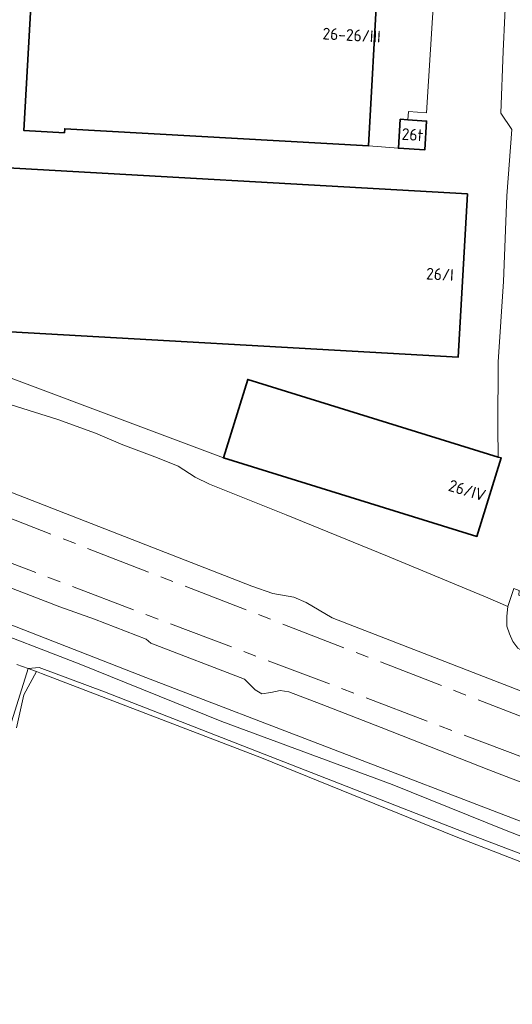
# Model space of a CAD drawing. Header units: metres. Extents: x 153919 to 160124, y 449312 to 452850.
# Tile 70 of 81: x 156401 to 156476, y 451811 to 451961. Entities that reach past the tile are written whole.
import ezdxf
from ezdxf.enums import TextEntityAlignment as Align

# ---------------------------------------------------------------- set-up
doc = ezdxf.new("R2010")
doc.units = ezdxf.units.M
doc.linetypes.add('AM-AS', pattern=[16, 10, -2, 2, -2])
for name, color, linetype, lineweight in [('B-WE-AM-AS_SPOOR-G', 10, 'AM-AS', 18), ('B-WE-GR-BOS_LOOF-GV', 40, 'Continuous', 13), ('B-WE-GR-GRAS-GV', 60, 'Continuous', 13), ('B-WE-OG-BEBOUWING-GV', 7, 'Continuous', 35), ('B-WE-OG-BEBOUWING-T18', 7, 'Continuous', 18), ('B-WE-OG-TERREIN_ERF-GV', 7, 'Continuous', 18), ('B-WE-OG-TOPOGRAFIE_WATER-GV', 130, 'Continuous', 18), ('B-WE-OG-TOPOGRAFIE_WATER_SLOOT-GV', 120, 'Continuous', 18), ('B-WE-VH-VERHARDING_BETONSTRAATSTEEN-GV', 252, 'Continuous', 18), ('B-WE-VH-VERHARDING_HALFVERHARDING-GV', 252, 'Continuous', 18)]:
    doc.layers.add(name, color=color, linetype=linetype, lineweight=lineweight)
doc.styles.add('NLCS-ISO-M1000-T18', font='NLCS-ISO.ttf', dxfattribs={"height": 1.8})

msp = doc.modelspace()

# ---------------------------------------------------------------- linework, layer by layer
at = {"layer": 'B-WE-AM-AS_SPOOR-G', "flags": 128}
for points in [[(154203.753, 452737.568), (154235.677, 452725.091), (154295.181, 452702.12), (154387.94, 452665.875), (154515.702, 452616.332), (154737.375, 452530.027), (154778.943, 452513.986), (154822.143, 452497.093), (154912.994, 452461.908), (154977.934, 452436.6), (155063.888, 452403.296), (155115.656, 452383.111), (155162.608, 452364.996), (155229.644, 452338.782), (155234.24, 452337.169), (155269.876, 452323.394), (155276.824, 452320.599), (155298.756, 452312.19), (155337.947, 452296.984), (155363.833, 452286.668), (155426.285, 452262.404), (155714.665, 452150.548), (155772.012, 452128.415), (155787.786, 452122.405), (155820.496, 452109.699), (155841.44, 452101.659), (155879.209, 452086.873), (155945.087, 452061.327), (155955.651, 452057.364), (155967.177, 452052.791), (156012.416, 452035.121), (156198.462, 451963.099), (156271.536, 451934.663), (156351.288, 451903.813), (156380.053, 451892.594), (156658.677, 451784.588), (156691.968, 451771.825), (156722.772, 451760.218), (156740.064, 451753.916), (156759.986, 451746.846), (156778.884, 451740.343), (156800.333, 451733.159), (156818.897, 451727.112), (156836.63, 451721.502), (156864.911, 451712.815), (156885.807, 451706.635), (156905.061, 451701.102), (156926.316, 451695.214), (156954.031, 451687.837), (156972.749, 451683.004), (157006.307, 451674.884), (157019.004, 451672.022), (157034.56, 451668.271), (157048.314, 451665.213), (157080.826, 451658.308), (157092.804, 451655.899), (157118.418, 451650.884), (157143.863, 451646.183), (157172.295, 451641.561), (157190.141, 451638.322), (157200.687, 451636.624), (157235.703, 451631.565), (157263.991, 451627.728), (157277.426, 451626.013), (157307.462, 451622.491), (157321.414, 451620.994), (157337.796, 451619.352), (157357.59, 451617.431), (157371.572, 451616.184), (157392.44, 451614.512), (157412.374, 451613.036), (157426.082, 451612.134), (157464.067, 451609.958), (157486.109, 451608.835), (157497.944, 451608.437), (157522.803, 451607.4), (157582.544, 451605.225), (157597.675, 451604.446), (157619.005, 451603.591), (157632.671, 451603.132), (157661.711, 451601.866), (157672.634, 451601.533), (157765.304, 451597.789), (157948.982, 451590.591), (157986.499, 451589.009), (158070.356, 451585.779), (158259.877, 451578.22), (158385.734, 451573.323), (158540.007, 451567.12), (158607.492, 451564.473), (158675.874, 451561.922), (158743.716, 451559.069), (159093.42, 451545.309), (159292.556, 451537.32), (159328.249, 451535.99), (159366.494, 451534.413), (159641.709, 451523.565), (159935.879, 451511.798), (159956.068, 451511.084), (159974.454, 451510.264), (160053.231, 451507.115), (160069.502, 451506.532)], [(154202.252, 452733.723), (154282.294, 452702.601), (154311.546, 452691.305), (154637.072, 452564.647), (154673.484, 452550.672), (154693.821, 452542.679), (154716.726, 452533.845), (154828.28, 452490.275), (154917.135, 452455.791), (155004.338, 452421.757), (155045.056, 452406.072), (155069.048, 452396.684), (155135.634, 452370.842), (155158.608, 452361.821), (155202.727, 452344.724), (155222.277, 452336.987), (155228.075, 452334.742), (155243.403, 452329.059), (155261.74, 452321.859), (155304.839, 452305.167), (155318.474, 452299.828), (155348.095, 452287.934), (155410.931, 452262.366), (155480.576, 452233.818), (155504.585, 452224.095), (155529.569, 452214.096), (155555.597, 452203.791), (155582.45, 452193.241), (155632.519, 452173.771), (155735.464, 452133.869), (155753.657, 452127.058), (155762.596, 452123.5), (155784.619, 452115.04), (155809.506, 452105.22), (155864.657, 452084.055), (155876.907, 452079.197), (155888.796, 452074.622), (155922.078, 452061.553), (155931.898, 452057.838), (155961.139, 452046.496), (156021.91, 452022.784), (156185.357, 451959.638), (156248.806, 451935.395), (156550.491, 451820.986), (156679.416, 451771.924), (156714.892, 451758.666), (156727.278, 451754.134), (156762.751, 451741.556), (156775.403, 451737.217), (156787.571, 451733.096), (156811.786, 451725.092), (156835.657, 451717.522), (156860.694, 451709.817), (156892.461, 451700.488), (156911.973, 451694.989), (156925.108, 451691.327), (156935.89, 451688.431), (156960.545, 451681.952), (156972.779, 451678.818), (157010.918, 451669.489), (157028.579, 451665.442), (157052.879, 451660.055), (157075.073, 451655.359), (157117.738, 451646.804), (157141.097, 451642.497), (157160.033, 451639.199), (157193.31, 451633.721), (157215.839, 451630.239), (157240.133, 451626.663), (157261.985, 451623.807), (157282.441, 451621.25), (157303.951, 451618.717), (157323.516, 451616.606), (157343.281, 451614.61), (157384.443, 451610.982), (157425.674, 451608.103), (157452.03, 451606.569), (157472.303, 451605.55), (157497.868, 451604.402), (157591.202, 451600.694), (157631.321, 451598.931), (157691.897, 451596.577), (157748.261, 451594.499), (157896.347, 451588.522), (158012.132, 451584.022), (158091.261, 451580.806), (158165.329, 451577.959), (158189.323, 451576.872), (158254.577, 451574.428), (158321.292, 451571.651), (158345.126, 451570.852), (158488.954, 451565.017), (158512.957, 451564.233), (158548.879, 451562.712), (158607.005, 451560.387), (158845.49, 451550.988), (159012.068, 451544.304), (159045.314, 451543.056), (159067.782, 451542.046), (159114.005, 451540.139), (159164.649, 451538.291), (159250.209, 451534.997), (159438.611, 451527.495), (159536.416, 451523.713), (159584.677, 451521.682), (159598.883, 451521.217), (159707.441, 451516.841), (159770.627, 451514.423), (159831.274, 451511.957), (159862.493, 451510.796), (159921.286, 451508.41), (160015.811, 451504.722), (160115.815, 451500.616), (160124.243, 451500.378)]]:
    msp.add_lwpolyline(points, dxfattribs=at)
at = {"layer": 'B-WE-GR-BOS_LOOF-GV', "flags": 128}
msp.add_lwpolyline([(156560.14, 451725.168), (156557.979, 451730.56), (156557.247, 451732.59), (156527.284, 451813.309), (156526.38, 451813.891), (156517.858, 451816.939), (156467.304, 451836.538), (156437.807, 451848.531), (156404.175, 451861.42), (156403.406, 451861.692), (156401.465, 451858.112), (156400.349, 451853.07)], dxfattribs=at)
at = {"layer": 'B-WE-GR-GRAS-GV', "flags": 128}
for points in [[(156476.188, 451866.31), (156475.685, 451867.462), (156475.276, 451868.614), (156475.301, 451870.173), (156475.437, 451871.65), (156472.36, 451872.962), (156457.059, 451879.33), (156441.573, 451885.666), (156429.827, 451890.315), (156427.64, 451891.422), (156425.047, 451893.087), (156421.908, 451894.354), (156416.591, 451896.327), (156412.418, 451898.117), (156406.641, 451900.238), (156399.542, 451902.451)], [(156388.301, 451893.42), (156436.3, 451874.744), (156439.532, 451873.641), (156442.754, 451873.047), (156444.618, 451872.25), (156448.585, 451869.921), (156530.22, 451838.248)], [(156376.01, 451878.013), (156420.108, 451860.761), (156506.145, 451827.783), (156562.623, 451806.415), (156641.483, 451775.816)], [(156485.941, 451841.512), (156472.541, 451846.66), (156456.051, 451853.149), (156446.885, 451856.719), (156441.964, 451858.605), (156440.647, 451858.803), (156439.238, 451858.507), (156437.844, 451858.304), (156436.797, 451858.882), (156435.185, 451860.51), (156420.87, 451866.014), (156420.157, 451866.642), (156412.257, 451869.683), (156406.949, 451871.577), (156395.982, 451875.8)]]:
    msp.add_lwpolyline(points, dxfattribs=at)
at = {"layer": 'B-WE-OG-BEBOUWING-GV', "flags": 128}
for points in [[(156454.118, 451942.035), (156455.519, 451966.969), (156464.204, 451966.481), (156464.683, 451975.005), (156438.656, 451976.468), (156438.72, 451977.597), (156425.361, 451978.348), (156425.297, 451977.214), (156411.416, 451977.994), (156411.482, 451979.17), (156403.446, 451979.621), (156401.465, 451944.38), (156407.676, 451944.031), (156407.71, 451944.644)], [(156460.135, 451946.024), (156459.001, 451946.1), (156458.704, 451941.676), (156462.726, 451941.406), (156463.023, 451945.83)], [(156395.41, 451938.867), (156393.996, 451913.918), (156467.843, 451909.732), (156469.257, 451934.681)], [(156473.97, 451894.481), (156435.691, 451906.335), (156431.974, 451894.331), (156470.703, 451882.338), (156474.42, 451894.342)]]:
    msp.add_lwpolyline(points, close=True, dxfattribs=at)
at = {"layer": 'B-WE-OG-TERREIN_ERF-GV', "flags": 128}
for points in [[(156385.217, 451911.904), (156431.974, 451894.331), (156435.691, 451906.335), (156473.97, 451894.481), (156473.893, 451898.987), (156473.959, 451909.047), (156474.764, 451921.301), (156475.302, 451934.402), (156476.063, 451944.523), (156474.342, 451947.053), (156474.736, 451956.528), (156475.209, 451967.367), (156475.488, 451971.34), (156475.693, 451973.042), (156475.969, 451974.857), (156476.617, 451976.495), (156479.293, 451984.236), (156482.47, 451982.967), (156483.179, 451994.624), (156481.799, 451996.298), (156481.303, 451996.9)], [(156475.209, 451967.367), (156474.736, 451956.528), (156474.342, 451947.053), (156476.063, 451944.523), (156475.302, 451934.402), (156474.764, 451921.301), (156473.959, 451909.047), (156473.893, 451898.987), (156473.97, 451894.481), (156474.42, 451894.342), (156470.703, 451882.338), (156431.974, 451894.331), (156385.217, 451911.904)], [(156399.542, 451902.451), (156406.641, 451900.238), (156412.418, 451898.117), (156416.591, 451896.327), (156421.908, 451894.354), (156425.047, 451893.087), (156427.64, 451891.422), (156429.827, 451890.315), (156441.573, 451885.666), (156457.059, 451879.33), (156472.36, 451872.962), (156475.437, 451871.65), (156476.376, 451874.369)]]:
    msp.add_lwpolyline(points, dxfattribs=at)
for points in [[(156403.446, 451979.621), (156411.482, 451979.17), (156411.416, 451977.994), (156425.297, 451977.214), (156425.361, 451978.348), (156438.72, 451977.597), (156438.656, 451976.468), (156464.683, 451975.005), (156464.204, 451966.481), (156462.985, 451947.102), (156460.236, 451947.262), (156460.135, 451946.024), (156463.023, 451945.83), (156462.726, 451941.406), (156458.704, 451941.676), (156454.118, 451942.035), (156407.71, 451944.644), (156407.676, 451944.031), (156401.465, 451944.38)], [(156395.41, 451938.867), (156469.257, 451934.681), (156467.843, 451909.732), (156393.996, 451913.918)]]:
    msp.add_lwpolyline(points, close=True, dxfattribs=at)
at = {"layer": 'B-WE-OG-TOPOGRAFIE_WATER-GV', "flags": 128}
for points in [[(156641.597, 451773.655), (156563.223, 451804.099), (156530.974, 451816.169), (156491.587, 451831.032), (156475.17, 451837.409), (156457.761, 451844.443), (156431.729, 451854.034), (156409.922, 451862.847), (156378.186, 451875.106)], [(156398.636, 451850.925), (156402.13, 451862.144), (156400.378, 451862.765)], [(156400.378, 451862.765), (156402.13, 451862.144), (156403.831, 451862.324), (156413.808, 451858.607), (156469.77, 451836.737), (156517.948, 451818.408), (156527.511, 451814.322), (156528.39, 451813.394), (156529.291, 451811.367), (156530.489, 451810.556), (156530.495, 451810.561), (156530.847, 451810.713), (156531.351, 451810.589), (156534.094, 451809.152), (156538.426, 451808.084), (156571.95, 451795.627), (156625.153, 451775.419)]]:
    msp.add_lwpolyline(points, dxfattribs=at)
at = {"layer": 'B-WE-OG-TOPOGRAFIE_WATER_SLOOT-GV', "flags": 128}
for points in [[(156641.483, 451775.816), (156562.623, 451806.415), (156506.145, 451827.783), (156420.108, 451860.761), (156376.01, 451878.013)], [(156378.186, 451875.106), (156409.922, 451862.847), (156431.729, 451854.034), (156457.761, 451844.443), (156475.17, 451837.409), (156491.587, 451831.032), (156530.974, 451816.169), (156563.223, 451804.099), (156641.597, 451773.655)], [(156631.011, 451812.871), (156593.942, 451827.529), (156551.647, 451843.994), (156551.806, 451844.532), (156477.138, 451873.342), (156477.169, 451874.06), (156476.376, 451874.369), (156475.437, 451871.65), (156475.301, 451870.173), (156475.276, 451868.614), (156475.685, 451867.462), (156476.188, 451866.31), (156476.94, 451865.285), (156479.108, 451864.042), (156491.37, 451858.847), (156504.144, 451853.087), (156524.8, 451844.75), (156545.534, 451836.593), (156570.075, 451827.362), (156588.933, 451820.539), (156603.015, 451814.977), (156605.323, 451814.478), (156612.671, 451811.912), (156616.717, 451810.624)], [(156400.349, 451853.07), (156401.465, 451858.112), (156403.406, 451861.692), (156402.13, 451862.144), (156398.636, 451850.925)]]:
    msp.add_lwpolyline(points, dxfattribs=at)
msp.add_lwpolyline([(156403.831, 451862.324), (156402.13, 451862.144), (156403.406, 451861.692), (156404.175, 451861.42), (156437.807, 451848.531), (156467.304, 451836.538), (156517.858, 451816.939), (156526.38, 451813.891), (156527.284, 451813.309), (156528.171, 451812.125), (156529.291, 451811.367), (156528.39, 451813.394), (156527.511, 451814.322), (156517.948, 451818.408), (156469.77, 451836.737), (156413.808, 451858.607)], close=True, dxfattribs=at)
at = {"layer": 'B-WE-VH-VERHARDING_BETONSTRAATSTEEN-GV', "flags": 128}
msp.add_lwpolyline([(156454.118, 451942.035), (156458.704, 451941.676), (156459.001, 451946.1), (156460.135, 451946.024), (156460.236, 451947.262), (156462.985, 451947.102), (156464.204, 451966.481), (156455.519, 451966.969)], close=True, dxfattribs=at)
at = {"layer": 'B-WE-VH-VERHARDING_HALFVERHARDING-GV', "flags": 128}
for points in [[(156620.661, 451804.036), (156617.597, 451805.04), (156609.8, 451807.795), (156600.44, 451811.006), (156580.266, 451819.233), (156530.22, 451838.248), (156448.585, 451869.921), (156444.618, 451872.25), (156442.754, 451873.047), (156439.532, 451873.641), (156436.3, 451874.744), (156388.301, 451893.42)], [(156395.982, 451875.8), (156406.949, 451871.577), (156412.257, 451869.683), (156420.157, 451866.642), (156420.87, 451866.014), (156435.185, 451860.51), (156436.797, 451858.882), (156437.844, 451858.304), (156439.238, 451858.507), (156440.647, 451858.803), (156441.964, 451858.605), (156446.885, 451856.719), (156456.051, 451853.149), (156472.541, 451846.66), (156485.941, 451841.512)]]:
    msp.add_lwpolyline(points, dxfattribs=at)

# ---------------------------------------------------------------- texts
at = {"layer": 'B-WE-OG-BEBOUWING-T18', "style": 'NLCS-ISO-M1000-T18'}
for s, rotation, p in [('26-26/III', 356.8, (156451.563, 451958.961)), ('26t', 356.2, (156460.864, 451943.753)), ('26/I', 356.8, (156465.056, 451922.405)), ('26/IV', 342.8, (156469.218, 451889.375))]:
    msp.add_text(s, height=1.8, rotation=rotation, dxfattribs=at).set_placement(p, align=Align.MIDDLE)

doc.saveas('drawing.dxf')
